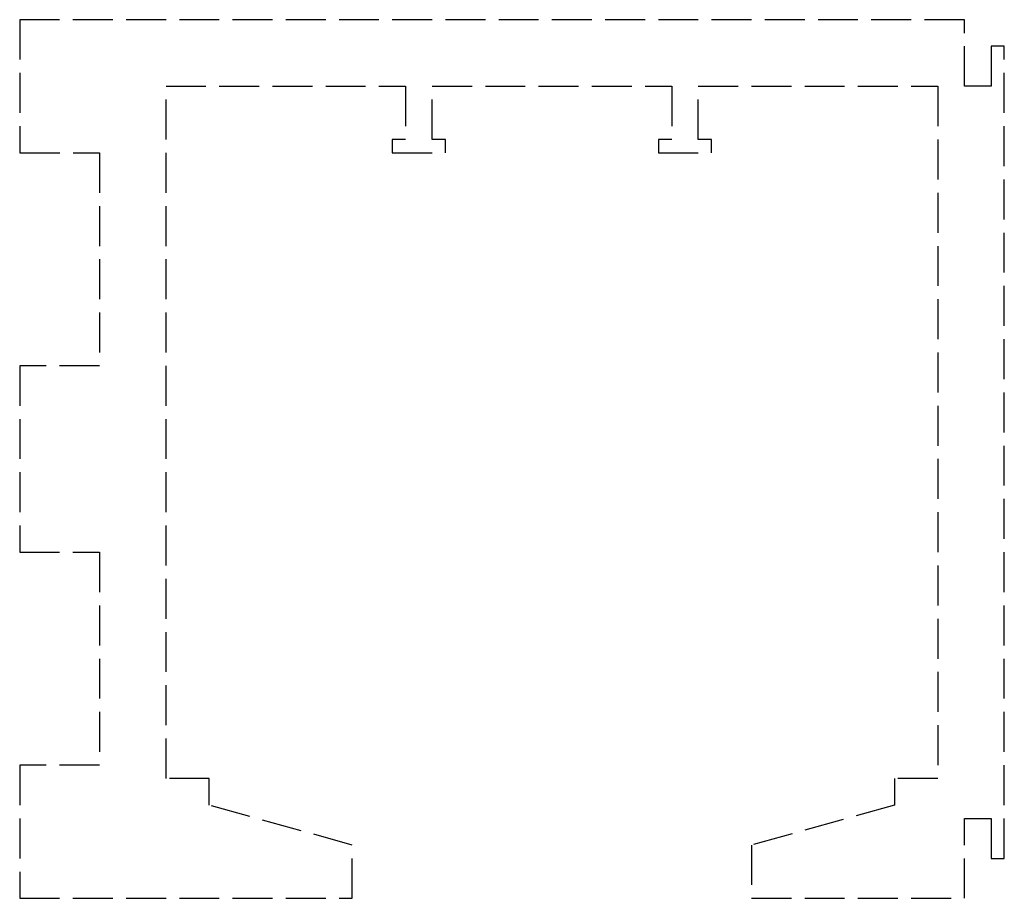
# Model space of a CAD drawing. Header units: millimetres. Extents: x -20 to 17, y -33 to 0.
import ezdxf

# ---------------------------------------------------------------- set-up
doc = ezdxf.new("R2010")
doc.units = ezdxf.units.MM
doc.header["$LTSCALE"] = 10
doc.linetypes.add('ALLCAD_Strich', pattern=[0.2, 0.15, -0.05])
doc.layers.add('BESCH_KONT_sich_schn_seit_2d', color=160, linetype='Continuous')

msp = doc.modelspace()

# ---------------------------------------------------------------- linework, layer by layer
at = {"layer": 'BESCH_KONT_sich_schn_seit_2d', "linetype": 'ALLCAD_Strich', "extrusion": (-1.09476e-47, 1, -2.22045e-16)}
for p, q in [((-20, 0), (-20, -5)), ((15.5, 0), (-20, 0)), ((15.5, -2.5), (15.5, 0)), ((16.5, -1), (16.5, -2.5)), ((17, -1), (16.5, -1)), ((17, -31.5), (17, -1)), ((-14.5, -2.5), (-5.5, -2.5)), ((-14.5, -28.5), (-14.5, -2.5)), ((-5.5, -2.5), (-5.5, -4.5)), ((-4.5, -4.5), (-4.5, -2.5)), ((-4.5, -2.5), (4.5, -2.5)), ((4.5, -2.5), (4.5, -4.5)), ((5.5, -4.5), (5.5, -2.5)), ((5.5, -2.5), (14.5, -2.5)), ((14.5, -2.5), (14.5, -28.5)), ((16.5, -2.5), (15.5, -2.5)), ((-5.5, -4.5), (-6, -4.5)), ((-6, -4.5), (-6, -5)), ((-4, -4.5), (-4.5, -4.5)), ((-4, -5), (-4, -4.5)), ((4.5, -4.5), (4, -4.5)), ((4, -4.5), (4, -5)), ((6, -4.5), (5.5, -4.5)), ((6, -5), (6, -4.5)), ((-20, -5), (-20, -5.005)), ((-20, -5), (-19.997, -5)), ((-20, -5), (-20, -5.005)), ((-19.997, -5.005), (-20, -5.005)), ((-19.998, -5), (-19.998, -5.005)), ((-19.997, -5), (-19.997, -5.005)), ((-19.997, -5), (-19.997, -5.005)), ((-19.995, -5), (-19.997, -5)), ((-19.997, -5.005), (-19.995, -5.005)), ((-19.996, -5), (-19.996, -5.005)), ((-19.995, -5), (-17, -5)), ((-19.995, -5), (-19.995, -5.005)), ((-19.995, -5), (-19.995, -5.005)), ((-19.995, -5), (-19.995, -5.005)), ((-19.995, -5), (-19.995, -5.005)), ((-19.992, -5.005), (-19.995, -5.005)), ((-19.994, -5.005), (-19.994, -5)), ((-19.994, -5), (-19.994, -5.005)), ((-19.993, -5), (-19.993, -5.005)), ((-19.992, -5), (-19.992, -5.005)), ((-19.992, -5), (-19.992, -5.005)), ((-17, -5), (-17, -13)), ((-6, -5), (-4, -5)), ((4, -5), (6, -5)), ((-20, -13), (-20, -20)), ((-17, -13), (-20, -13)), ((-20, -20), (-17, -20)), ((-17, -20), (-17, -28)), ((-20, -28), (-20, -33)), ((-17, -28), (-20, -28)), ((-12.875, -28.5), (-14.5, -28.5)), ((-12.875, -29.5), (-12.875, -28.5)), ((12.875, -28.5), (12.875, -29.5)), ((14.5, -28.5), (12.875, -28.5)), ((-7.5, -31), (-12.875, -29.5)), ((12.875, -29.5), (7.5, -31)), ((15.5, -30), (16.5, -30)), ((15.5, -33), (15.5, -30)), ((16.5, -30), (16.5, -31.5)), ((-7.5, -33), (-7.5, -31)), ((7.5, -31), (7.5, -33)), ((16.5, -31.5), (17, -31.5)), ((-20, -33), (-7.5, -33)), ((7.5, -33), (15.5, -33))]:
    msp.add_line(p, q, dxfattribs=at)

doc.saveas('drawing.dxf')
